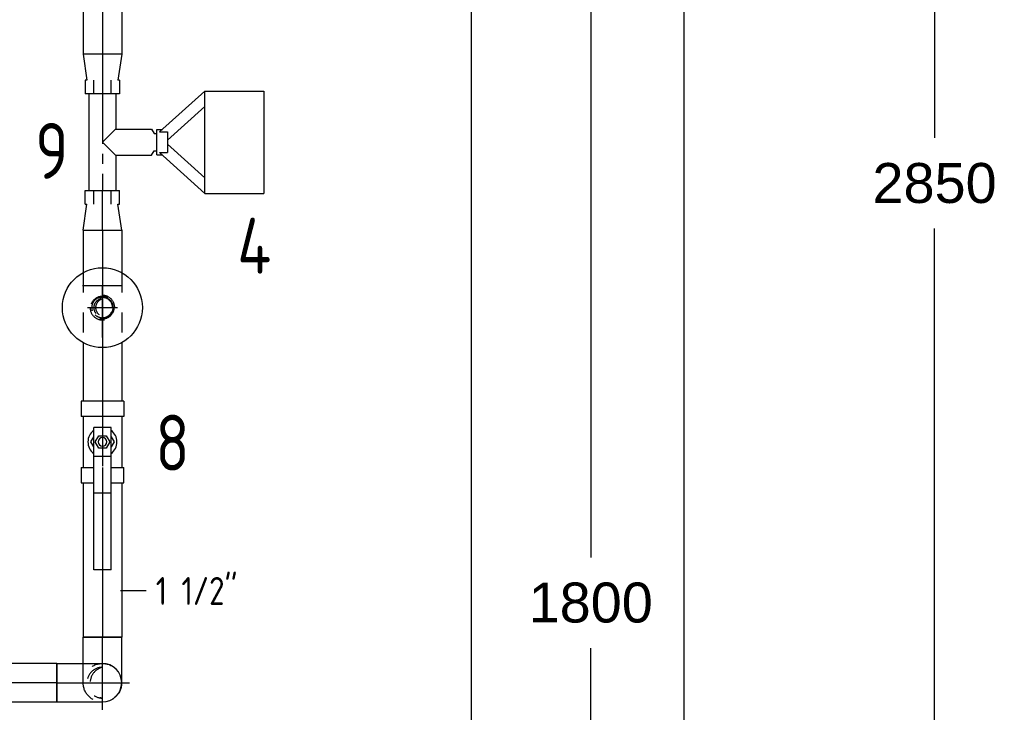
# Model space of a CAD drawing. Extents: x -156717 to 425753, y -51191 to 363295.
# Tile 58 of 256: x 62737 to 63969, y 113995 to 114862. Entities that reach past the tile are written whole.
import ezdxf
from ezdxf.enums import TextEntityAlignment as Align
from ezdxf.lldxf.tags import DXFTag

# ---------------------------------------------------------------- set-up
doc = ezdxf.new("R2010")
doc.units = 0
doc.header["$LTSCALE"] = 50
doc.linetypes.add('CENTER', pattern=[2, 1.25, -0.25, 0.25, -0.25])
doc.linetypes.add('STREEPJES', pattern=[0.1, 0.05, -0.05])
doc.layers.get('0').update_dxf_attribs({"linetype": 'CONTINUOUS'})
doc.layers.get('Defpoints').update_dxf_attribs({"linetype": 'CONTINUOUS'})
for name, color, linetype in [('57LB', 4, 'CONTINUOUS'), ('WL561---_CV-D', 2, 'CONTINUOUS'), ('WL561---_RETOUR_D', 21, 'CONTINUOUS'), ('WL561---_RETOUR_HARTLIJN', 8, 'CONTINUOUS')]:
    doc.layers.add(name, color=color, linetype=linetype)
doc.layers.add('WM$5----_HULPRUIMTE', color=1, linetype='CONTINUOUS', plot=False)
doc.styles.add('BURO-025', font='ARIAL.TTF', dxfattribs={"height": 125})
doc.styles.add('ISO25', font='ISO', dxfattribs={"width": 0.9})
doc.styles.get("Standard").update_dxf_attribs({"font": 'ARIAL.TTF'})
tags = doc.linetypes.add('CENTER2', pattern=[28.575, 19.05, -3.175, 3.175, -3.175]).pattern_tags.tags
tags[10:11] = [DXFTag(74, 4), DXFTag(75, 0), DXFTag(340, '0'), DXFTag(46, 1.0), DXFTag(50, 0.0), DXFTag(44, 0.0), DXFTag(45, 0.0)]
tags[8:9] = [DXFTag(74, 4), DXFTag(75, 0), DXFTag(340, '0'), DXFTag(46, 1.0), DXFTag(50, 0.0), DXFTag(44, 0.0), DXFTag(45, 0.0)]
tags[6:7] = [DXFTag(74, 4), DXFTag(75, 0), DXFTag(340, '0'), DXFTag(46, 1.0), DXFTag(50, 0.0), DXFTag(44, 0.0), DXFTag(45, 0.0)]
tags[4:5] = [DXFTag(74, 4), DXFTag(75, 0), DXFTag(340, '0'), DXFTag(46, 1.0), DXFTag(50, 0.0), DXFTag(44, 0.0), DXFTag(45, 0.0)]
doc.dimstyles.new('ISO-25', dxfattribs={"dimtxt": 2.5, "dimasz": 2.5, "dimexe": 1.25, "dimexo": 0.625, "dimtad": 1, "dimtih": 1, "dimdec": 4, "dimdsep": 46, "dimtxsty": 'Standard', "dimcen": 2.5, "dimadec": 0, "dimazin": 0, "dimtfac": 1, "dimtdec": 4, "dimtmove": 0, "dimatfit": 3, "dimfxl": 0, "dimtvp": 1, "dimtolj": 1, "dimtzin": 0, "dimarcsym": 0})

# ---------------------------------------------------------------- blocks, each defined once
blk = doc.blocks.new('*D930')
at = {"layer": 'Defpoints', "color": 0, "transparency": 16777216}
for p in [(63011.2, 115032), (63451.2, 115032), (63011.2, 113232)]:
    blk.add_point(p, dxfattribs=at)
at = {"layer": 'WL561---_CV-D', "color": 0, "lineweight": -2, "transparency": 16777216}
for p, q in [((63042.4, 115032), (63513.7, 115032)), ((63451.2, 114982), (63451.2, 114188.8)), ((63451.2, 113282), (63451.2, 114075.2)), ((63042.4, 113232), (63513.7, 113232))]:
    blk.add_line(p, q, dxfattribs=at)
at = {"layer": 'WL561---_CV-D', "color": 0, "transparency": 16777216}
for points in [[(63442.8, 114982), (63459.5, 114982), (63451.2, 115032)], [(63442.8, 113282), (63459.5, 113282), (63451.2, 113232)]]:
    blk.add_solid(points, dxfattribs=at)
at = {"layer": 'WL561---_CV-D', "color": 0, "transparency": 16777216, "insert": (63451.2, 114132), "char_height": 50, "attachment_point": 5}
blk.add_mtext('\\A1;1800', dxfattribs=at)
blk = doc.blocks.new('*D938')
at = {"layer": 'Defpoints', "color": 0, "transparency": 16777216}
for p in [(62840.4, 116082.1), (62840.4, 113232), (63881.3, 113232)]:
    blk.add_point(p, dxfattribs=at)
at = {"layer": 'WL561---_CV-D', "color": 0, "lineweight": -2, "transparency": 16777216}
for p, q in [((62871.7, 116082.1), (63943.8, 116082.1)), ((63881.3, 116032.1), (63881.3, 114713.8)), ((63881.3, 113282), (63881.3, 114600.3)), ((62871.7, 113232), (63943.8, 113232))]:
    blk.add_line(p, q, dxfattribs=at)
at = {"layer": 'WL561---_CV-D', "color": 0, "transparency": 16777216}
for points in [[(63872.9, 116032.1), (63889.6, 116032.1), (63881.3, 116082.1)], [(63872.9, 113282), (63889.6, 113282), (63881.3, 113232)]]:
    blk.add_solid(points, dxfattribs=at)
at = {"layer": 'WL561---_CV-D', "color": 0, "transparency": 16777216, "insert": (63881.3, 114657.1), "char_height": 50, "attachment_point": 5}
blk.add_mtext('\\A1;2850', dxfattribs=at)
blk = doc.blocks.new('*U983')
at = {"ltscale": 10}
blk.add_line((2465.3, -1500, -2969.7), (2465.3, 1500, -2969.7), dxfattribs=at)
blk = doc.blocks.new('*U985')
at = {"color": 0, "ltscale": 10}
for p, q in [((-57, 24.1, -4069.9), (-49.5, 24.1, -4069.9)), ((-57, -24.1, -4069.9), (-57, 24.1, -4069.9)), ((-49.5, 24.1, -4069.9), (-35, 24.1, -4069.9)), ((-35, 24.1, -4069.9), (-22, 24.1, -4069.9)), ((-22, 24.1, -4069.9), (-11.4, 24.1, -4069.9)), ((-11.4, 24.1, -4069.9), (-3.9, 24.1, -4069.9)), ((-3.9, 24.1, -4069.9), (0, 24.1, -4069.9)), ((-57, -24.1, -4069.9), (-49.5, -24.1, -4069.9)), ((-49.5, -24.1, -4069.9), (-35, -24.1, -4069.9)), ((-35, -24.1, -4069.9), (-22, -24.1, -4069.9)), ((-22, -24.1, -4069.9), (-11.4, -24.1, -4069.9)), ((-11.4, -24.1, -4069.9), (-3.9, -24.1, -4069.9)), ((-3.9, -24.1, -4069.9), (0, -24.1, -4069.9))]:
    blk.add_line(p, q, dxfattribs=at)
blk.add_arc((0, 0, -4069.9), 24.1, 270, 90, dxfattribs=at)
at = {"layer": 'WL561---_RETOUR_HARTLIJN', "linetype": 'CENTER2'}
blk.add_line((-57, 0, -4069.9), (0, 0, -4069.9), dxfattribs=at)
at = {"layer": 'WL561---_RETOUR_D', "color": 2, "style": 'BURO-025'}
blk.add_attdef('POSNR', text='', height=125, dxfattribs=at).set_placement((0, 0), align=Align.MIDDLE)
blk = doc.blocks.new('*U992')
at = {"color": 8, "linetype": 'STREEPJES', "ltscale": 10}
blk.add_circle((0, 0, -4012.9), 24.1, dxfattribs=at)
blk.add_circle((0, 0, -4012.9), 24.1, dxfattribs=at)
for centre, radius, start, end in [((0, 0, -4012.9), 19.3, 0, 180), ((0, -4.6, -4012.9), 19.9, 13.3512, 166.6488)]:
    blk.add_arc(centre, radius, start, end, dxfattribs=at)
at = {"layer": 'WL561---_RETOUR_HARTLIJN', "linetype": 'CENTER2'}
for p, q in [((0, 33.8, -4012.9), (0, -33.8, -4012.9)), ((-33.8, 0, -4012.9), (33.8, 0, -4012.9))]:
    blk.add_line(p, q, dxfattribs=at)
blk.add_circle((0, 0, -4012.9), 0.075, dxfattribs=at)
at = {"layer": 'WL561---_RETOUR_D', "color": 2, "style": 'BURO-025'}
blk.add_attdef('POSNR', text='', height=125, dxfattribs=at).set_placement((0, 0), align=Align.MIDDLE)
blk = doc.blocks.new('*U998')
at = {"color": 0, "ltscale": 10}
for p, q in [((0, 24.15, -4069.93), (836, 24.15, -4069.93)), ((0, -24.15, -4069.93), (0, 24.15, -4069.93)), ((836, 24.15, -4069.93), (836, -24.15, -4069.93)), ((0, -24.15, -4069.93), (836, -24.15, -4069.93))]:
    blk.add_line(p, q, dxfattribs=at)
at = {"layer": 'WL561---_RETOUR_HARTLIJN', "linetype": 'CENTER2'}
blk.add_line((0, 0, -4069.93), (836, 0, -4069.93), dxfattribs=at)
at = {"layer": 'WL561---_RETOUR_D', "color": 2, "style": 'BURO-025'}
blk.add_attdef('POSNR', text='', height=125, dxfattribs=at).set_placement((0, 0), align=Align.MIDDLE)
blk = doc.blocks.new('*U1368')
at = {"color": 0, "ltscale": 10}
for p, q in [((-24.2, 49.5, -3945.2), (-24.2, 57, -3945.2)), ((-24.2, 57, -3945.2), (24.2, 57, -3945.2)), ((-24.2, 35, -3945.2), (-24.2, 49.5, -3945.2)), ((24.2, 49.5, -3945.2), (24.2, 57, -3945.2)), ((24.2, 35, -3945.2), (24.2, 49.5, -3945.2)), ((-24.2, 22, -3945.2), (-24.2, 35, -3945.2)), ((24.2, 22, -3945.2), (24.2, 35, -3945.2)), ((-24.2, 11.4, -3945.2), (-24.2, 22, -3945.2)), ((24.2, 11.4, -3945.2), (24.2, 22, -3945.2)), ((-24.2, 3.9, -3945.2), (-24.2, 11.4, -3945.2)), ((-24.2, 0, -3945.2), (-24.2, 3.9, -3945.2)), ((24.2, 3.9, -3945.2), (24.2, 11.4, -3945.2)), ((24.2, 0, -3945.2), (24.2, 3.9, -3945.2))]:
    blk.add_line(p, q, dxfattribs=at)
at = {"layer": 'WL561---_RETOUR_HARTLIJN', "linetype": 'CENTER2'}
blk.add_line((0, 0, -3945.2), (0, 57, -3945.2), dxfattribs=at)
at = {"layer": 'WL561---_RETOUR_D', "color": 2, "style": 'BURO-025'}
blk.add_attdef('POSNR', text='', height=125, dxfattribs=at).set_placement((0, 0), align=Align.MIDDLE)
blk = doc.blocks.new('*U1388')
at = {"color": 0, "ltscale": 10}
for p, q in [((19, 24.2, -3945.2), (212.4, 24.2, -3945.2)), ((212.4, 24.2, -3945.2), (212.4, -24.2, -3945.2)), ((19, -24.2, -3945.2), (212.4, -24.2, -3945.2))]:
    blk.add_line(p, q, dxfattribs=at)
at = {"layer": 'WL561---_RETOUR_HARTLIJN', "linetype": 'CENTER2'}
blk.add_line((0, 0, -3945.2), (212.4, 0, -3945.2), dxfattribs=at)
at = {"layer": 'WL561---_RETOUR_D', "color": 2, "style": 'BURO-025'}
blk.add_attdef('POSNR', text='', height=125, dxfattribs=at).set_placement((0, 0), align=Align.MIDDLE)
blk = doc.blocks.new('*U1402')
at = {"color": 0, "ltscale": 10}
for p, q in [((0, 24.2, -3945.2), (53.1, 24.2, -3945.2)), ((0, -24.2, -3945.2), (0, 24.2, -3945.2)), ((140.7, 24.2, -3945.2), (214, 24.2, -3945.2)), ((0, -24.2, -3945.2), (53.1, -24.2, -3945.2)), ((140.7, -24.2, -3945.2), (214, -24.2, -3945.2))]:
    blk.add_line(p, q, dxfattribs=at)
at = {"color": 8, "linetype": 'STREEPJES', "ltscale": 10}
for p, q in [((53.1, 24.2, -3945.2), (140.7, 24.2, -3945.2)), ((53.1, -24.2, -3945.2), (140.7, -24.2, -3945.2))]:
    blk.add_line(p, q, dxfattribs=at)
at = {"layer": 'WL561---_RETOUR_HARTLIJN', "linetype": 'CENTER2'}
blk.add_line((0, 0, -3945.2), (233, 0, -3945.2), dxfattribs=at)
at = {"layer": 'WL561---_RETOUR_D', "color": 2, "style": 'BURO-025'}
blk.add_attdef('POSNR', text='', height=125, dxfattribs=at).set_placement((0, 0), align=Align.MIDDLE)
blk = doc.blocks.new('*U1403')
at = {"color": 0, "ltscale": 10}
for p, q in [((0, 24.15, -3945.16), (32.64, 19.35, -3945.16)), ((0, 24.15, -3945.16), (0, -24.15, -3945.16)), ((0, -24.15, -3945.16), (32.64, -19.35, -3945.16))]:
    blk.add_line(p, q, dxfattribs=at)
at = {"layer": 'WL561---_RETOUR_HARTLIJN', "linetype": 'CENTER2'}
blk.add_line((0, 0, -3945.16), (49.64, 0, -3945.16), dxfattribs=at)
for centre in [(0, 0, -3945.16), (49.64, 0, -3945.16)]:
    blk.add_circle(centre, 0.075, dxfattribs=at)
at = {"layer": 'WL561---_RETOUR_D', "color": 2, "style": 'BURO-025'}
blk.add_attdef('POSNR', text='', height=125, dxfattribs=at).set_placement((0, 0), align=Align.MIDDLE)
blk = doc.blocks.new('*U1404')
at = {"color": 2, "ltscale": 10}
for p, q in [((-51, 26.6, -3945.2), (-32, 26.6, -3945.2)), ((-51, 26.6, -3945.2), (-51, 0, -3945.2)), ((-32, 26.6, -3945.2), (-32, 0, -3945.2)), ((51, 26.6, -3945.2), (32, 26.6, -3945.2)), ((32, 10.9, -3945.2), (32, 26.6, -3945.2)), ((51, 10.9, -3945.2), (51, 26.6, -3945.2)), ((-32, 24.2, -3945.2), (32, 24.2, -3945.2)), ((-6.3, 10.9, -3945.2), (0, 14.5, -3945.2)), ((0, 14.5, -3945.2), (6.3, 10.9, -3945.2)), ((-51, 0, -3945.2), (-32, 0, -3945.2)), ((-51, 0, -3945.2), (-51, -26.6, -3945.2)), ((-32, 0, -3945.2), (-32, -26.6, -3945.2)), ((18.1, 10.9, -3945.2), (-18.1, 10.9, -3945.2)), ((-18.1, 10.9, -3945.2), (-18.1, -10.9, -3945.2)), ((-7.8, 4.5, -3945.2), (0, 9.1, -3945.2)), ((-7.8, -4.5, -3945.2), (-7.8, 4.5, -3945.2)), ((0, 9.1, -3945.2), (7.8, 4.5, -3945.2)), ((7.8, 4.5, -3945.2), (7.8, -4.5, -3945.2)), ((18.1, 10.9, -3945.2), (18.1, -10.9, -3945.2)), ((64, 10.9, -3945.2), (18.1, 10.9, -3945.2)), ((64, 10.9, -3945.2), (64, -10.9, -3945.2)), ((160, 10.9, -3945.2), (64, 10.9, -3945.2)), ((160, 10.9, -3945.2), (160, -10.9, -3945.2)), ((18.1, -10.9, -3945.2), (-18.1, -10.9, -3945.2)), ((0, -9.1, -3945.2), (-7.8, -4.5, -3945.2)), ((0, -14.5, -3945.2), (-6.3, -10.9, -3945.2)), ((7.8, -4.5, -3945.2), (0, -9.1, -3945.2)), ((6.3, -10.9, -3945.2), (0, -14.5, -3945.2)), ((64, -10.9, -3945.2), (18.1, -10.9, -3945.2)), ((32, -26.6, -3945.2), (32, -10.9, -3945.2)), ((51, -26.6, -3945.2), (51, -10.9, -3945.2)), ((160, -10.9, -3945.2), (64, -10.9, -3945.2)), ((-32, -24.2, -3945.2), (32, -24.2, -3945.2)), ((-51, -26.6, -3945.2), (-32, -26.6, -3945.2)), ((32, -26.6, -3945.2), (51, -26.6, -3945.2))]:
    blk.add_line(p, q, dxfattribs=at)
for radius, start, end in [(18.1, 36.8699, 143.1301), (5.43, 90, 270), (5.43, 90, 89.82), (18.1, 216.8699, 323.1301)]:
    blk.add_arc((0, 0, -3945.2), radius, start, end, dxfattribs=at)
at = {"layer": 'WL561---_RETOUR_HARTLIJN', "linetype": 'CENTER'}
blk.add_line((-32, 0, -3945.2), (32, 0, -3945.2), dxfattribs=at)
at = {"layer": 'WL561---_RETOUR_D', "color": 2, "style": 'BURO-025'}
blk.add_attdef('POSNR', text='', height=125, dxfattribs=at).set_placement((0, 0), align=Align.MIDDLE)
at = {"layer": 'WL561---_RETOUR_D', "color": 2, "style": 'BURO-025', "flags": 1}
for tag in ['TYPE', 'FABR']:
    blk.add_attdef(tag, text='', height=125, dxfattribs=at).set_placement((0, 0), align=Align.MIDDLE)
blk = doc.blocks.new('*U1413')
at = {"color": 2, "ltscale": 10}
for p, q in [((-16, 0, -3945.2), (-16, -7.1, -3945.2)), ((-16, 0, -3945.2), (16, 0, -3945.2)), ((16, 0, -3945.2), (16, -7.1, -3945.2)), ((-12.8, -3.5, -3945.2), (-64, -60.3, -3945.2)), ((-12.8, -3.5, -3945.2), (-12.8, -13.4, -3945.2)), ((12.8, -3.5, -3945.2), (12.8, -13.4, -3945.2)), ((12.8, -3.5, -3945.2), (64, -60.3, -3945.2)), ((-2.5, -13.4, -3945.2), (-44.8, -60.3, -3945.2)), ((12.8, -13.4, -3945.2), (-12.8, -13.4, -3945.2)), ((44.8, -60.3, -3945.2), (2.5, -13.4, -3945.2)), ((-64, -60.3, -3945.2), (-64, -134, -3945.2)), ((-64, -60.3, -3945.2), (64, -60.3, -3945.2)), ((64, -60.3, -3945.2), (64, -134, -3945.2)), ((64, -134, -3945.2), (-64, -134, -3945.2))]:
    blk.add_line(p, q, dxfattribs=at)
at = {"layer": 'WL561---_RETOUR_D', "color": 2, "style": 'BURO-025'}
blk.add_attdef('POSNR', text='', height=125, dxfattribs=at).set_placement((0, 0), align=Align.MIDDLE)
at = {"layer": 'WL561---_RETOUR_D', "color": 2, "style": 'BURO-025', "flags": 1}
for tag in ['TYPE', 'FABR']:
    blk.add_attdef(tag, text='', height=125, dxfattribs=at).set_placement((0, 0), align=Align.MIDDLE)
blk = doc.blocks.new('*U1414')
at = {"color": 2, "ltscale": 10}
for p, q in [((-16.2, 61.2, -3945.2), (-10.8, 64.6, -3945.2)), ((-10.8, 64.6, -3945.2), (-10.8, 68, -3945.2)), ((10.8, 64.6, -3945.2), (10.8, 68, -3945.2)), ((16.2, 61.2, -3945.2), (10.8, 64.6, -3945.2)), ((-16.2, 47.6, -3945.2), (-16.2, 61.2, -3945.2)), ((16.2, 47.6, -3945.2), (16.2, 61.2, -3945.2)), ((-16.2, 16.8, -3945.2), (-16.2, 47.6, -3945.2)), ((16.2, 16.8, -3945.2), (16.2, 47.6, -3945.2)), ((-77.5, 21.4, -3945.2), (-60.5, 21.4, -3945.2)), ((-77.5, 21.4, -3945.2), (-77.5, 19.3, -3945.2)), ((-60.5, 21.4, -3945.2), (-60.5, 10.7, -3945.2)), ((-60.5, 16.8, -3945.2), (-16.9, 16.8, -3945.2)), ((-16.9, 16.8, -3945.2), (0, 0, -3945.2)), ((-16.9, 16.8, -3945.2), (-16.2, 16.8, -3945.2)), ((0, 0, -3945.2), (16.8, 16.8, -3945.2)), ((16.2, 16.8, -3945.2), (16.8, 16.8, -3945.2)), ((16.8, 16.8, -3945.2), (60.5, 16.8, -3945.2)), ((77.5, 21.4, -3945.2), (60.5, 21.4, -3945.2)), ((60.5, 10.7, -3945.2), (60.5, 21.4, -3945.2)), ((77.5, 19.3, -3945.2), (77.5, 21.4, -3945.2)), ((-77.5, 10.7, -3945.2), (-60.5, 10.7, -3945.2)), ((-60.5, 10.7, -3945.2), (-60.5, -10.7, -3945.2)), ((60.5, 10.7, -3945.2), (77.5, 10.7, -3945.2)), ((60.5, -10.7, -3945.2), (60.5, 10.7, -3945.2)), ((-60.5, -10.7, -3945.2), (-77.5, -10.7, -3945.2)), ((-60.5, -10.7, -3945.2), (-60.5, -21.4, -3945.2)), ((77.5, -10.7, -3945.2), (60.5, -10.7, -3945.2)), ((60.5, -21.4, -3945.2), (60.5, -10.7, -3945.2)), ((-77.5, -19.3, -3945.2), (-77.5, -21.4, -3945.2)), ((-77.5, -21.4, -3945.2), (-60.5, -21.4, -3945.2)), ((-60.5, -16.9, -3945.2), (60.5, -16.9, -3945.2)), ((77.5, -21.4, -3945.2), (60.5, -21.4, -3945.2)), ((77.5, -21.4, -3945.2), (77.5, -19.3, -3945.2))]:
    blk.add_line(p, q, dxfattribs=at)
at = {"layer": 'WL561---_RETOUR_HARTLIJN', "linetype": 'CENTER'}
blk.add_line((-60.5, 0, -3945.2), (60.5, 0, -3945.2), dxfattribs=at)
at = {"layer": 'WL561---_RETOUR_D', "color": 2, "style": 'BURO-025'}
blk.add_attdef('POSNR', text='', height=125, dxfattribs=at).set_placement((0, 0), align=Align.MIDDLE)
at = {"layer": 'WL561---_RETOUR_D', "color": 2, "style": 'BURO-025', "flags": 1}
for tag in ['TYPE', 'FABR']:
    blk.add_attdef(tag, text='', height=125, dxfattribs=at).set_placement((0, 0), align=Align.MIDDLE)
blk = doc.blocks.new('*U1430')
at = {"color": 2, "ltscale": 10}
for p, q in [((-27.5, -25, -4012.17), (-27.5, 25, -4012.17)), ((37.5, 0, -4012.17), (-27.5, 0, -4012.17))]:
    blk.add_line(p, q, dxfattribs=at)
blk.add_circle((0, 0, -4012.17), 50, dxfattribs=at)
at = {"layer": 'WL561---_RETOUR_HARTLIJN', "linetype": 'CENTER2'}
for p, q in [((0, -14.91, -4012.17), (0, 14.91, -4012.17)), ((14.91, 0, -4012.17), (-14.91, 0, -4012.17))]:
    blk.add_line(p, q, dxfattribs=at)
at = {"layer": 'WL561---_RETOUR_D', "color": 2, "style": 'BURO-025', "flags": 1}
for tag in ['TYPE', 'FABR']:
    blk.add_attdef(tag, text='', height=125, dxfattribs=at).set_placement((0, 0), align=Align.MIDDLE)
blk = doc.blocks.new('*U1431')
at = {"color": 8, "linetype": 'STREEPJES', "ltscale": 10}
blk.add_circle((0, 0, -4001.2), 14.4, dxfattribs=at)
for radius, start, end in [(15.4, 0.18, 0), (12.7, 0, 180), (12.7, 0, 359.82), (15.4, 180, 0)]:
    blk.add_arc((0, 0, -4001.2), radius, start, end, dxfattribs=at)
at = {"layer": 'WL561---_RETOUR_HARTLIJN', "linetype": 'CENTER2'}
blk.add_circle((0, 0, -4001.2), 0.075, dxfattribs=at)
at = {"layer": 'WL561---_RETOUR_D', "color": 2, "style": 'BURO-025'}
blk.add_attdef('POSNR', text='', height=125, dxfattribs=at).set_placement((0, 0), align=Align.MIDDLE)
blk = doc.blocks.new('*U1432')
at = {"color": 8, "linetype": 'STREEPJES', "ltscale": 10}
blk.add_circle((0, 0, -3965.2), 13.4, dxfattribs=at)
blk.add_circle((0, 0, -3965.2), 13.4, dxfattribs=at)
for centre, radius, start, end in [((0, 0, -3965.2), 10.8, 90, 270), ((2.6, 0, -3965.2), 11.1, 103.3512, 256.6488)]:
    blk.add_arc(centre, radius, start, end, dxfattribs=at)
blk.add_spline([(0, 13.4, -3965.2), (4.2, 12.8, -3965.2), (7.9, 10.9, -3965.2), (10.9, 7.9, -3965.2), (12.8, 4.2, -3965.2), (13.4, 0, -3965.2), (12.8, -4.2, -3965.2), (10.9, -7.9, -3965.2), (7.9, -10.9, -3965.2), (4.2, -12.8, -3965.2), (0, -13.4, -3965.2), (-4.2, -12.8, -3965.2), (-7.9, -10.9, -3965.2), (-10.9, -7.9, -3965.2), (-12.8, -4.2, -3965.2), (-13.4, 0, -3965.2), (-12.8, 4.2, -3965.2), (-10.9, 7.9, -3965.2), (-7.9, 10.9, -3965.2), (-4.2, 12.8, -3965.2), (0, 13.4, -3965.2)], degree=3, dxfattribs=at)
at = {"layer": 'WL561---_RETOUR_HARTLIJN', "linetype": 'CENTER2'}
for p, q in [((0, -18.8, -3965.2), (0, 18.8, -3965.2)), ((-18.8, 0, -3965.2), (18.8, 0, -3965.2))]:
    blk.add_line(p, q, dxfattribs=at)
blk.add_circle((0, 0, -3965.2), 0.075, dxfattribs=at)
at = {"layer": 'WL561---_RETOUR_D', "color": 2, "style": 'BURO-025'}
blk.add_attdef('POSNR', text='', height=125, dxfattribs=at).set_placement((0, 0), align=Align.MIDDLE)
blk = doc.blocks.new('*U1490')
at = {"color": 0, "ltscale": 10}
for p, q in [((11, 24.2, -3945.2), (288.3, 24.2, -3945.2)), ((288.3, 24.2, -3945.2), (288.3, -24.2, -3945.2)), ((11, -24.2, -3945.2), (288.3, -24.2, -3945.2))]:
    blk.add_line(p, q, dxfattribs=at)
at = {"layer": 'WL561---_RETOUR_HARTLIJN', "linetype": 'CENTER2'}
blk.add_line((0, 0, -3945.2), (288.3, 0, -3945.2), dxfattribs=at)
at = {"layer": 'WL561---_RETOUR_D', "color": 2, "style": 'BURO-025'}
blk.add_attdef('POSNR', text='', height=125, dxfattribs=at).set_placement((0, 0), align=Align.MIDDLE)
blk = doc.blocks.new('*U1492')
at = {"color": 0, "ltscale": 10}
for p, q in [((0, 24.15, -3945.16), (32.64, 19.35, -3945.16)), ((0, 24.15, -3945.16), (0, -24.15, -3945.16)), ((0, -24.15, -3945.16), (32.64, -19.35, -3945.16))]:
    blk.add_line(p, q, dxfattribs=at)
at = {"layer": 'WL561---_RETOUR_HARTLIJN', "linetype": 'CENTER2'}
blk.add_line((0, 0, -3945.16), (49.64, 0, -3945.16), dxfattribs=at)
for centre in [(0, 0, -3945.16), (49.64, 0, -3945.16)]:
    blk.add_circle(centre, 0.075, dxfattribs=at)
at = {"layer": 'WL561---_RETOUR_D', "color": 2, "style": 'BURO-025'}
blk.add_attdef('POSNR', text='', height=125, dxfattribs=at).set_placement((0, 0), align=Align.MIDDLE)

msp = doc.modelspace()

# ---------------------------------------------------------------- linework, layer by layer
at = {"layer": 'WL561---_CV-D'}
for p, q in [((63301.89819, 113233.27536), (63301.89819, 116514.86858)), ((62895.2367, 114146.95618), (62863.0593, 114146.95618))]:
    msp.add_line(p, q, dxfattribs=at)

# ---------------------------------------------------------------- block references
at = {"layer": 'WL561---_RETOUR_D'}
for name, p, rotation in [('*U1490', (62840.42614, 115106.92552, 3945.15699), 270), ('*U1492', (62840.42614, 114818.65079, 3945.15699), 270), ('*U1414', (62840.42614, 114708.51079, 3945.15699), 270), ('*U1413', (62908.42614, 114708.51079, 3945.15699), 90), ('*U1403', (62840.42614, 114598.37079, 3945.15699), 90), ('*U1402', (62840.42614, 114598.37079, 3945.15699), 270), ('*U1430', (62840.42614, 114501.46679, 4012.16781), 270), ('*U1404', (62840.42614, 114333.35996, 3945.15699), 270), ('*U1388', (62840.42614, 114301.35996, 3945.15699), 270), ('*U998', (62783.42614, 114031.98073, 4069.93311), 180), ('*U992', (62840.42614, 114031.98073, 4012.93311), 90)]:
    msp.add_blockref(name, p, dxfattribs=dict(at, rotation=rotation))
for name, p in [('*U1432', (62840.42614, 114501.46679, 3965.21491)), ('*U1431', (62840.42614, 114501.46679, 4001.16781)), ('*U1368', (62840.42614, 114031.98073, 3945.15699)), ('*U985', (62840.42614, 114031.98073, 4069.93311))]:
    msp.add_blockref(name, p, dxfattribs=at)
at = {"layer": 'WM$5----_HULPRUIMTE'}
msp.add_blockref('*U983', (61102.60431, 114731.98073, 2969.70641), dxfattribs=at)

# ---------------------------------------------------------------- texts
at = {"layer": '57LB', "color": 2, "linetype": 'Continuous', "style": 'ISO25', "width": 0.9}
for s, height, p in [('9', 70, (62756.38887, 114662.62422)), ('4', 70, (63009.05665, 114543.89287)), ('8', 70, (62906.73483, 114297.40337)), ('1 1/2"', 35, (62907.1535, 114129.31922))]:
    msp.add_text(s, height=height, dxfattribs=at).set_placement(p)

# ---------------------------------------------------------------- dimensions: what is measured, and where the dimension line sits
at = {"layer": 'WL561---_CV-D', "color": 1}
for base, p1, p2, picture, middle in [((63881.26093, 113231.98073), (62840.42614, 116082.13073), (62840.42614, 113231.98073), '*D938', (63881.26093, 114657.05573)), ((63451.15455, 115031.98073), (63011.15913, 113231.98073), (63011.15913, 115031.98073), '*D930', (63451.15455, 114131.98073))]:
    dim = msp.add_linear_dim(base=base, p1=p1, p2=p2, angle=90, dimstyle='ISO-25', override={"dimscale": 50, "dimtxt": 1, "dimasz": 1, "dimdec": 0, "dimtdec": 0}, dxfattribs=at)
    dim.commit()
    dim.dimension.update_dxf_attribs({"geometry": picture, "text_midpoint": middle})

doc.saveas('drawing.dxf')
